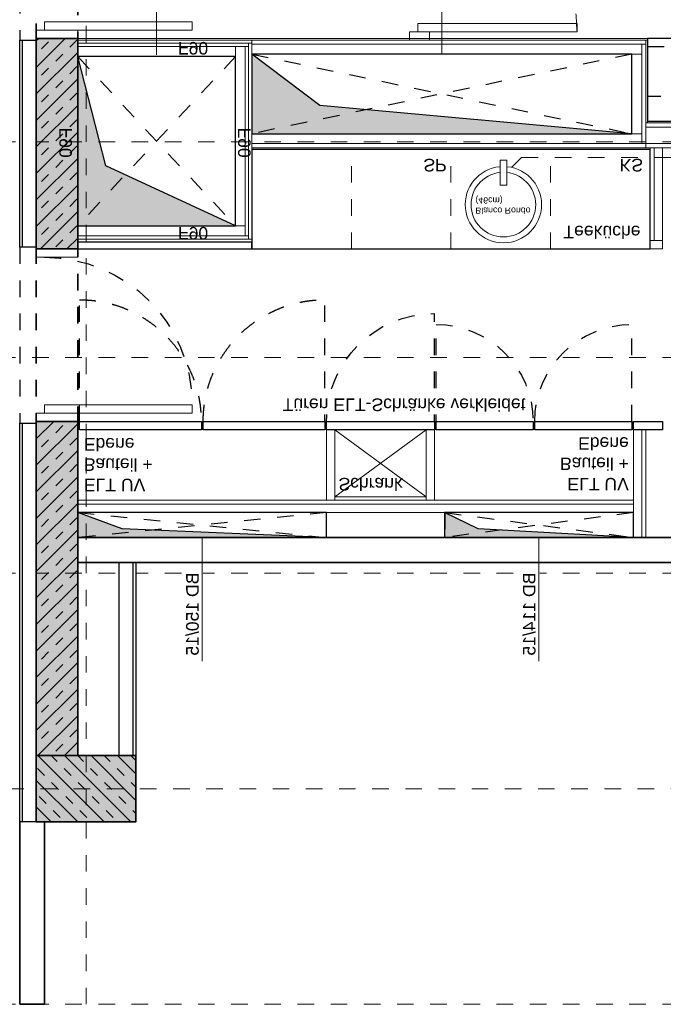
# Model space of a CAD drawing. Header units: metres. Extents: x -13 to 93, y -119 to 25.
# Tile 24 of 256: x 7.25 to 11.13, y -95.1 to -89.16. Entities that reach past the tile are written whole.
import ezdxf

# ---------------------------------------------------------------- set-up
doc = ezdxf.new("R2010")
doc.units = ezdxf.units.M
doc.header["$LTSCALE"] = 0.00508
for name, pattern in [('STYLE_05', [0.19684, 0.069505, -0.127335]), ('STYLE_06', [1.0537, 0.590515, -0.19684, 0.069505, -0.19684]), ('STYLE_11', [0.393677, 0.196838, -0.196838]), ('STYLE_12', [0.20828, 0.069425, -0.138855])]:
    doc.linetypes.add(name, pattern=pattern)
for name, color, linetype, lineweight in [('3-4-0 Innenwände', 7, 'Continuous', 35), ('3-4-0-1 IW Beton', 7, 'Continuous', 35), ('3-4-0-2 IW GK', 7, 'Continuous', 35), ('3-4-0-5 Trennwand', 7, 'Continuous', 35), ('3-4-2-2 NTragIW GK', 7, 'Continuous', 35), ('3-4-3-1 IStützenBeton', 7, 'Continuous', 35), ('3-4-4 ITüren', 7, 'Continuous', 25), ('3-4-5 IWBekleidungen', 7, 'Continuous', 25), ('3-4-9 WSonstiges VED', 7, 'STYLE_11', 25), ('3-5-1-1 DeckenDurchb', 7, 'Continuous', 25), ('3-5-1-1 DeckenDurchb VED', 7, 'STYLE_11', 25), ('3-7-1 Teeküchen', 7, 'Continuous', 25), ('4-1-1 Abwasseranlgn', 7, 'Continuous', 25), ('4-1-2-1 Sanitärobjekte', 7, 'Continuous', 25), ('6-1-0 Ausstattung', 7, 'Continuous', 25), ('Bemaßung', 7, 'Continuous', 18), ('Plan-Achse', 1, 'STYLE_06', 18), ('Plan-Achsen-Fassade', 1, 'STYLE_06', 18), ('Plan-Text-Kerne', 7, 'Continuous', 13)]:
    doc.layers.add(name, color=color, linetype=linetype, lineweight=lineweight)
doc.styles.add('Arial', font='ARIAL.TTF')
pattern_1 = [(-45, (0, 0), (1e-17, -0.16), []), (-45, (5e-18, -0.08), (1e-17, -0.16), [0.06, -0.06])]

# ---------------------------------------------------------------- blocks, each defined once
blk = doc.blocks.new('*U367')
at = {"layer": '3-4-4 ITüren', "color": 7, "linetype": 'Continuous', "lineweight": 18}
for points in [[(1.95, -4.515), (2.07, -4.515), (2.07, -4.565), (1.95, -4.565)], [(2, -4.565), (2.96, -4.565), (2.96, -4.615), (2, -4.615)], [(1.95, -5.525), (2.07, -5.525), (2.07, -5.575), (1.95, -5.575)]]:
    blk.add_lwpolyline(points, close=True, dxfattribs=at)
at = {"layer": '3-4-4 ITüren', "color": 7, "linetype": 'STYLE_05', "lineweight": 18}
blk.add_arc((2, -4.565), 0.96, 270, 0, dxfattribs=at)
blk = doc.blocks.new('*U394')
at = {"layer": '6-1-0 Ausstattung', "linetype": 'STYLE_05'}
for points in [[(3.385, -4.025), (5.665, -4.025), (5.665, -4.175), (3.385, -4.175)], [(3.385, -4.475), (5.665, -4.475), (5.665, -4.525), (3.385, -4.525)]]:
    blk.add_lwpolyline(points, close=True, dxfattribs=at)
at = {"layer": '6-1-0 Ausstattung'}
blk.add_lwpolyline([(3.385, -4.025), (5.635, -4.025), (5.635, -4.525), (3.385, -4.525)], close=True, dxfattribs=at)
blk = doc.blocks.new('*U395')
at = {"layer": '4-1-1 Abwasseranlgn', "color": 5, "linetype": 'STYLE_05', "lineweight": 13}
for p, q in [((2.6257, -3.8064), (2.5208, -3.7014)), ((2.6257, -3.8064), (3.5648, -3.8064)), ((3.7006, -3.9421), (3.5648, -3.8064)), ((3.7006, -3.9421), (3.7006, -4.6091)), ((3.7878, -4.0623), (3.696, -4.154)), ((3.7878, -4.0623), (5.0309, -4.0623)), ((4.1312, -4.154), (4.0394, -4.0623)), ((5.1227, -4.154), (5.0309, -4.0623)), ((3.7006, -4.6091), (2.837, -5.4727)), ((2.837, -5.4727), (2.837, -7.3521)), ((2.7677, -5.9906), (2.6269, -5.9906)), ((2.7677, -6.4663), (2.6269, -6.4663)), ((3.9369, -7.3482), (3.9369, -7.2006)), ((5.0919, -7.3482), (5.0919, -7.2006)), ((0.31, -7.3482), (0.31, -7.2701)), ((1.4181, -7.3482), (1.4181, -7.2701)), ((0.31, -7.3482), (0.3875, -7.4257)), ((1.4181, -7.3482), (1.4956, -7.4257)), ((2.837, -7.3521), (2.9106, -7.4257)), ((3.9369, -7.3482), (3.8594, -7.4257)), ((5.0919, -7.3482), (5.0144, -7.4257)), ((3.1125, -7.4257), (0.3875, -7.4257)), ((3.1812, -7.4257), (5.0144, -7.4257))]:
    blk.add_line(p, q, dxfattribs=at)
blk = doc.blocks.new('*U399')
at = {"layer": '3-5-1-1 DeckenDurchb', "linetype": 'Continuous', "lineweight": 0}
blk.add_hatch(color=19, dxfattribs=at).paths.add_polyline_path([(-0.05, -4.415), (-0.05, -3.395), (0.9, -3.395), (0.1196, -3.7566)])
at = {"layer": '3-5-1-1 DeckenDurchb'}
for points in [[(-0.05, -4.415), (-0.05, -3.395), (0.9, -3.395), (0.1196, -3.7566)], [(-0.05, -3.395), (0.9, -3.395), (0.9, -4.415), (-0.05, -4.415)]]:
    blk.add_lwpolyline(points, close=True, dxfattribs=at)
blk = doc.blocks.new('Stütze 40_60')
at = {"layer": '3-4-3-1 IStützenBeton', "linetype": 'Continuous', "lineweight": 0}
blk.add_hatch(color=255, dxfattribs=at).paths.add_polyline_path([(-0.3, 0.2), (0.3, 0.2), (0.3, -0.2), (-0.3, -0.2)])
at = {"layer": '3-4-3-1 IStützenBeton', "linetype": 'Continuous', "lineweight": 13}
h = blk.add_hatch(dxfattribs=at)
h.set_pattern_fill('STAHLBETON_1_50', style=0, pattern_type=2)
h.set_pattern_definition([(45, (0, 0), (0.16, 0), []), (45, (0.08, 0), (0.16, 0), [0.06, -0.06])])
h.paths.add_polyline_path([(-0.3, 0.2), (0.3, 0.2), (0.3, -0.2), (-0.3, -0.2)])
at = {"layer": '3-4-3-1 IStützenBeton'}
blk.add_lwpolyline([(-0.3, 0.2), (0.3, 0.2), (0.3, -0.2), (-0.3, -0.2)], close=True, dxfattribs=at)
blk = doc.blocks.new('*U402')
at = {"layer": '3-4-4 ITüren', "linetype": 'STYLE_05'}
for p, q in [((-0.04, -2.215), (-0.04, -2.9487)), ((1.44, -2.215), (1.44, -2.9487))]:
    blk.add_line(p, q, dxfattribs=at)
for points in [[(-0.04, -2.9487), (0.1566, -2.9487), (0.4971, -2.7521), (0.6937, -2.4116), (0.6937, -2.215)], [(0.7063, -2.215), (0.7063, -2.4116), (0.9029, -2.7521), (1.2434, -2.9487), (1.44, -2.9487)]]:
    blk.add_open_spline(points, degree=2, dxfattribs=at)
blk = doc.blocks.new('*U123')
at = {"color": 7, "linetype": 'Continuous', "lineweight": 18}
blk.add_wipeout([(0.23, 0), (0.2256, -0.0449), (0.2125, -0.088), (0.1912, -0.1278), (0.1626, -0.1626), (0.1278, -0.1912), (0.088, -0.2125), (0.0449, -0.2256), (0, -0.23), (-0.0449, -0.2256), (-0.088, -0.2125), (-0.1278, -0.1912), (-0.1626, -0.1626), (-0.1912, -0.1278), (-0.2125, -0.088), (-0.2256, -0.0449), (-0.23, 0), (-0.2256, 0.0449), (-0.2125, 0.088), (-0.1912, 0.1278), (-0.1626, 0.1626), (-0.1278, 0.1912), (-0.088, 0.2125), (-0.0449, 0.2256), (0, 0.23), (0.0449, 0.2256), (0.088, 0.2125), (0.1278, 0.1912), (0.1626, 0.1626), (0.1912, 0.1278), (0.2125, 0.088), (0.2256, 0.0449)], dxfattribs=at).dxf.layer = '4-1-2-1 Sanitärobjekte'
at = {"layer": '4-1-2-1 Sanitärobjekte', "color": 7, "linetype": 'Continuous', "lineweight": 18}
blk.add_circle((0, 0), 0.23, dxfattribs=at)
at = {"color": 7, "linetype": 'Continuous', "lineweight": 18}
blk.add_wipeout([(0.195, 0), (0.1913, -0.038), (0.1802, -0.0746), (0.1621, -0.1083), (0.1379, -0.1379), (0.1083, -0.1621), (0.0746, -0.1802), (0.038, -0.1913), (0, -0.195), (-0.038, -0.1913), (-0.0746, -0.1802), (-0.1083, -0.1621), (-0.1379, -0.1379), (-0.1621, -0.1083), (-0.1802, -0.0746), (-0.1913, -0.038), (-0.195, 0), (-0.1913, 0.038), (-0.1802, 0.0746), (-0.1621, 0.1083), (-0.1379, 0.1379), (-0.1083, 0.1621), (-0.0746, 0.1802), (-0.038, 0.1913), (0, 0.195), (0.038, 0.1913), (0.0746, 0.1802), (0.1083, 0.1621), (0.1379, 0.1379), (0.1621, 0.1083), (0.1802, 0.0746), (0.1913, 0.038)], dxfattribs=at).dxf.layer = '4-1-2-1 Sanitärobjekte'
at = {"layer": '4-1-2-1 Sanitärobjekte', "color": 7, "linetype": 'Continuous', "lineweight": 18}
blk.add_circle((0, 0), 0.195, dxfattribs=at)
at = {"layer": '4-1-2-1 Sanitärobjekte', "color": 7, "insert": (-0.1689, 0.0551), "char_height": 0.037881, "attachment_point": 1, "line_spacing_factor": 0.970546, "style": 'Arial'}
blk.add_mtext('Blanco Rondo \\P(46cm)', dxfattribs=at)
at = {"color": 7, "linetype": 'Continuous', "lineweight": 18}
blk.add_wipeout([(-0.02, -0.118), (0.02, -0.118), (0.02, -0.268), (-0.02, -0.268)], dxfattribs=at).dxf.layer = '4-1-2-1 Sanitärobjekte'
at = {"layer": '4-1-2-1 Sanitärobjekte', "color": 7, "linetype": 'Continuous', "lineweight": 18}
blk.add_lwpolyline([(-0.02, -0.118), (0.02, -0.118), (0.02, -0.268), (-0.02, -0.268)], close=True, dxfattribs=at)
blk = doc.blocks.new('spühlbecken_blanco_rondo')
at = {"layer": '4-1-2-1 Sanitärobjekte', "color": 7}
blk.add_blockref('*U123', (0, 0), dxfattribs=at)
blk = doc.blocks.new('*U403')
at = {"layer": '3-4-4 ITüren', "linetype": 'STYLE_05'}
for p, q in [((2.11, -2.215), (2.11, -2.8)), ((3.29, -2.215), (3.29, -2.8))]:
    blk.add_line(p, q, dxfattribs=at)
for centre, start, end in [((2.11, -2.215), 270, 0), ((3.29, -2.215), 180, 270)]:
    blk.add_arc(centre, 0.585, start, end, dxfattribs=at)
blk = doc.blocks.new('*U420')
at = {"layer": '3-5-1-1 DeckenDurchb', "linetype": 'Continuous', "lineweight": 0}
blk.add_hatch(color=19, dxfattribs=at).paths.add_polyline_path([(-0.05, -1.665), (-0.05, -1.515), (1.45, -1.515), (0.2179, -1.5682)])
at = {"layer": '3-5-1-1 DeckenDurchb'}
for points in [[(-0.05, -1.665), (-0.05, -1.515), (1.45, -1.515), (0.2179, -1.5682)], [(-0.05, -1.515), (1.45, -1.515), (1.45, -1.665), (-0.05, -1.665)]]:
    blk.add_lwpolyline(points, close=True, dxfattribs=at)
blk = doc.blocks.new('*U421')
at = {"layer": '3-5-1-1 DeckenDurchb', "linetype": 'Continuous', "lineweight": 0}
blk.add_hatch(color=19, dxfattribs=at).paths.add_polyline_path([(2.16, -1.665), (2.16, -1.515), (3.3, -1.515), (2.3636, -1.5682)])
at = {"layer": '3-5-1-1 DeckenDurchb'}
for points in [[(2.16, -1.665), (2.16, -1.515), (3.3, -1.515), (2.3636, -1.5682)], [(2.16, -1.515), (3.3, -1.515), (3.3, -1.665), (2.16, -1.665)]]:
    blk.add_lwpolyline(points, close=True, dxfattribs=at)
blk = doc.blocks.new('*U422')
at = {"layer": '3-5-1-1 DeckenDurchb', "linetype": 'Continuous', "lineweight": 0}
blk.add_hatch(color=19, dxfattribs=at).paths.add_polyline_path([(1, -4.43), (1, -3.95), (3.29, -3.95), (1.4089, -4.1201)])
at = {"layer": '3-5-1-1 DeckenDurchb'}
for points in [[(1, -4.43), (1, -3.95), (3.29, -3.95), (1.4089, -4.1201)], [(1, -3.95), (3.29, -3.95), (3.29, -4.43), (1, -4.43)]]:
    blk.add_lwpolyline(points, close=True, dxfattribs=at)
blk = doc.blocks.new('*U449')
at = {"layer": '3-4-4 ITüren', "color": 7, "linetype": 'Continuous', "lineweight": 18}
for points in [[(-0.3, -2.215), (-0.05, -2.215), (-0.05, -2.265), (-0.3, -2.265)], [(-0.25, -2.265), (0.6399, -2.265), (0.6399, -2.315), (-0.25, -2.315)], [(-0.3, -3.205), (-0.05, -3.205), (-0.05, -3.255), (-0.3, -3.255)]]:
    blk.add_lwpolyline(points, close=True, dxfattribs=at)
at = {"layer": 'Bemaßung', "linetype": 'STYLE_12', "lineweight": 25}
blk.add_arc((-0.25, -2.315), 0.89, 270, 0, dxfattribs=at)
blk = doc.blocks.new('*U450')
at = {"layer": '3-4-4 ITüren', "color": 7, "linetype": 'Continuous', "lineweight": 18}
for points in [[(-0.3, -4.525), (-0.05, -4.525), (-0.05, -4.575), (-0.3, -4.575)], [(-0.25, -4.575), (0.6399, -4.575), (0.6399, -4.625), (-0.25, -4.625)], [(-0.3, -5.515), (-0.05, -5.515), (-0.05, -5.565), (-0.3, -5.565)]]:
    blk.add_lwpolyline(points, close=True, dxfattribs=at)
at = {"layer": 'Bemaßung', "linetype": 'STYLE_12', "lineweight": 25}
blk.add_arc((-0.25, -4.625), 0.89, 270, 0, dxfattribs=at)
blk = doc.blocks.new('kern_d-gross+h-normal (2D)')
at = {"layer": '3-4-0-1 IW Beton', "linetype": 'Continuous', "lineweight": 0}
blk.add_hatch(color=255, dxfattribs=at).paths.add_polyline_path([(-0.3, -3.255), (-0.05, -3.255), (-0.05, -4.525), (-0.3, -4.525)])
at = {"layer": '3-4-0-1 IW Beton', "linetype": 'Continuous', "lineweight": 13}
h = blk.add_hatch(dxfattribs=at)
h.set_pattern_fill('STAHLBETON_1_50', angle=-90, style=0, pattern_type=2)
h.set_pattern_definition(pattern_1)
h.paths.add_polyline_path([(-0.3, -3.255), (-0.05, -3.255), (-0.05, -4.525), (-0.3, -4.525)])
at = {"layer": '3-4-0 Innenwände', "linetype": 'STYLE_12'}
for p, q in [((-0.3, -3.265), (-0.3, -2.205)), ((-0.05, -2.205), (-0.05, -3.265)), ((-0.3, -4.515), (-0.3, -5.565)), ((-0.05014648, -5.565), (-0.05014648, -4.515))]:
    blk.add_line(p, q, dxfattribs=at)
at = {"layer": '3-4-0-1 IW Beton'}
for p, q in [((-0.3, -0.2), (-0.3, -2.215)), ((-0.3, -0.2), (-0.05, -0.2)), ((-0.3, -2.215), (-0.05, -2.215)), ((-0.3, -3.255), (-0.3, -4.525)), ((-0.3, -3.255), (-0.05, -3.255)), ((-0.05, -3.255), (-0.05, -4.525)), ((-0.3, -4.525), (-0.05, -4.525))]:
    blk.add_line(p, q, dxfattribs=at)
at = {"layer": '3-4-2-2 NTragIW GK', "color": 7, "linetype": 'Continuous', "lineweight": 18}
for points in [[(3.3, -1.665), (-0.05, -1.665), (-0.05, -1.715), (3.3, -1.715)], [(3.3, -1.715), (-0.05, -1.715), (-0.05, -1.74), (3.3, -1.74)], [(-0.05, -3.315), (1, -3.315), (1, -3.295), (-0.05, -3.295)], [(-0.05, -3.335), (0.98, -3.335), (0.98, -3.315), (-0.05, -3.315)], [(0.98, -3.315), (0.98, -4.495), (1, -4.495), (1, -3.315)], [(3.475, -3.865), (3.475, -3.305), (3.46385497, -3.305), (3.425, -3.305), (3.425, -3.865), (3.45, -3.865)], [(-0.05, -3.335), (0.96, -3.335), (0.96, -3.395), (-0.05, -3.395)], [(0.96, -3.335), (0.96, -4.475), (0.98, -4.475), (0.98, -3.335)], [(0.96, -3.395), (0.96, -4.475), (0.9, -4.475), (0.9, -3.395)], [(1, -3.89), (3.375, -3.89), (3.375, -3.865), (1, -3.865)], [(1, -3.95), (3.35, -3.95), (3.35, -3.89), (1, -3.89)], [(3.35, -3.89), (3.35, -4.49), (3.375, -4.49), (3.375, -3.89)], [(3.375, -3.89), (5.645, -3.89), (5.645, -3.865), (3.375, -3.865)], [(3.375, -3.99), (5.645, -3.99), (5.645, -3.89), (3.375, -3.89)], [(3.29, -3.95), (3.29, -4.43), (3.35, -4.43), (3.35, -3.95)], [(3.375, -4.015), (5.645, -4.015), (5.645, -3.99), (3.375, -3.99)], [(0.9, -4.475), (-0.05, -4.475), (-0.05, -4.415), (0.9, -4.415)], [(3.35, -4.43), (1, -4.43), (1, -4.49), (3.35, -4.49)], [(0.98, -4.475), (-0.05, -4.475), (-0.05, -4.495), (0.98, -4.495)], [(1, -4.495), (-0.05, -4.495), (-0.05, -4.515), (1, -4.515)], [(3.375, -4.49), (1, -4.49), (1, -4.515), (3.375, -4.515)]]:
    blk.add_lwpolyline(points, close=True, dxfattribs=at)
at = {"layer": '3-4-4 ITüren', "linetype": 'STYLE_05'}
blk.add_line((2.1, -2.215), (2.1, -2.865), dxfattribs=at)
at = {"layer": '3-4-5 IWBekleidungen', "color": 7, "linetype": 'Continuous', "lineweight": 18}
for points in [[(1, -3.855), (3.4, -3.855), (3.4, -3.865), (1, -3.865)], [(3.385, -4.025), (5.645, -4.025), (5.645, -4.015), (3.385, -4.015)], [(-0.05014648, -4.515), (-0.05014648, -4.525), (3.385, -4.525), (3.385, -4.515)]]:
    blk.add_lwpolyline(points, close=True, dxfattribs=at)
at = {"layer": '3-7-1 Teeküchen', "color": 7, "linetype": 'STYLE_05', "lineweight": 18}
for p, q in [((1.6, -3.255), (1.6, -3.855)), ((2.2, -3.255), (2.2, -3.855)), ((2.8, -3.255), (2.8, -3.855))]:
    blk.add_line(p, q, dxfattribs=at)
at = {"layer": '3-7-1 Teeküchen'}
blk.add_lwpolyline([(1, -3.255), (3.4, -3.255), (3.4, -3.855), (1, -3.855)], close=True, dxfattribs=at)
at = {"layer": '6-1-0 Ausstattung', "color": 7, "linetype": 'Continuous', "lineweight": 18}
for p, q in [((1.5, -1.76), (2.05, -2.165)), ((1.5, -2.165), (2.05, -1.76))]:
    blk.add_line(p, q, dxfattribs=at)
for points in [[(1.45, -1.74), (1.5, -1.74), (1.5, -2.165), (1.45, -2.165)], [(1.5, -1.74), (2.05, -1.74), (2.05, -1.76), (1.5, -1.76)], [(2.05, -1.74), (2.1, -1.74), (2.1, -2.165), (2.05, -2.165)], [(3.475, -3.255), (3.4, -3.255), (3.4, -3.305), (3.475, -3.305)], [(3.4, -3.305), (3.4, -3.865), (3.425, -3.865), (3.425, -3.305)]]:
    blk.add_lwpolyline(points, close=True, dxfattribs=at)
at = {"layer": '6-1-0 Ausstattung'}
for points in [[(-0.04, -2.165), (-0.04, -2.215), (0.695, -2.215), (0.695, -2.165)], [(0.70627119, -2.165), (0.70627119, -2.215), (1.44, -2.215), (1.44, -2.165)], [(2.1, -2.165), (1.45, -2.165), (1.45, -2.215), (2.1, -2.215)], [(2.695, -2.165), (2.11, -2.165), (2.11, -2.215), (2.695, -2.215)], [(3.29, -2.165), (2.705, -2.165), (2.705, -2.215), (3.29, -2.215)], [(3.475, -2.165), (3.3, -2.165), (3.3, -2.215), (3.475, -2.215)], [(-0.05, -3.255), (1, -3.255), (1, -3.295), (-0.05, -3.295)]]:
    blk.add_lwpolyline(points, close=True, dxfattribs=at)
at = {"layer": '6-1-0 Ausstattung', "linetype": 'STYLE_05'}
blk.add_arc((2.1, -2.215), 0.65, 180, 270, dxfattribs=at)
at = {"layer": 'Bemaßung'}
for p, q in [((0.425, -4.42504786), (0.425, -5.17137073)), ((2.145, -4.43), (2.145, -5.17632286))]:
    blk.add_line(p, q, dxfattribs=at)
at = {"layer": '3-4-3-1 IStützenBeton', "color": 7}
blk.add_blockref('Stütze 40_60', (0, 0), dxfattribs=at)
at = {"layer": '3-4-4 ITüren', "color": 7}
for name in ['*U449', '*U450', '*U367']:
    blk.add_blockref(name, (0, 0), dxfattribs=at)
at = {"layer": '3-5-1-1 DeckenDurchb', "color": 7}
for name in ['*U399', '*U422']:
    blk.add_blockref(name, (0, 0), dxfattribs=at)
at = {"layer": '4-1-1 Abwasseranlgn', "color": 7}
blk.add_blockref('*U395', (0, 0), dxfattribs=at)
at = {"layer": '6-1-0 Ausstattung', "color": 7}
for name in ['*U402', '*U403', '*U394']:
    blk.add_blockref(name, (0, 0), dxfattribs=at)
at = {"layer": '6-1-0 Ausstattung', "color": 7, "char_height": 0.075762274, "attachment_point": 1, "line_spacing_factor": 0.970546, "style": 'Arial'}
for s, insert in [('SP', (2.0333471, -3.72259694)), ('KS', (3.21611296, -3.72259694))]:
    blk.add_mtext(s, dxfattribs=dict(at, insert=insert))
at = {"layer": 'Plan-Text-Kerne', "color": 7, "char_height": 0.075762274, "line_spacing_factor": 0.970546, "style": 'Arial'}
for s, insert, attachment_point in [('ELT UV\\PBauteil +\\PEbene', (-0.0135779, -1.79391203), 1), ('Schrank', (1.52134599, -1.79862406), 1), ('ELT UV\\PBauteil + \\PEbene', (3.27224919, -1.79862406), 3), ('F90\\P', (0.55383685, -3.31188729), 1), ('Teeküche', (2.87786901, -3.31891203), 1), ('F90\\P', (0.55383685, -4.42741835), 1)]:
    blk.add_mtext(s, dxfattribs=dict(at, insert=insert, attachment_point=attachment_point))
at = {"layer": 'Plan-Text-Kerne', "color": 7, "char_height": 0.075762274, "attachment_point": 1, "rotation": 90, "line_spacing_factor": 0.970546, "style": 'Arial'}
for insert in [(-0.16080737, -3.98748105), (-0.16080737, -3.98748105), (0.91654176, -3.98748105)]:
    blk.add_mtext('F90\\P', dxfattribs=dict(at, insert=insert))
at = {"lineweight": 5}
blk.add_wipeout([(-0.05, -1.515), (-0.05, -1.365), (5.645, -1.365), (5.645, -1.515)], dxfattribs=at).dxf.layer = '3-4-0-2 IW GK'
for points in [[(0.70541528, -1.30283229), (0.70541528, -0.80294618), (0.58335417, -0.80294618), (0.58335417, -1.30283229)], [(2.73541528, -1.30283229), (2.73541528, -0.80294618), (2.61335417, -0.80294618), (2.61335417, -1.30283229)]]:
    blk.add_wipeout(points).dxf.layer = 'Bemaßung'
at = {"layer": '3-4-0-1 IW Beton', "linetype": 'Continuous', "lineweight": 0}
blk.add_hatch(color=255, dxfattribs=at).paths.add_polyline_path([(-0.3, -0.2), (-0.05, -0.2), (-0.05, -2.215), (-0.3, -2.215)])
at = {"layer": '3-4-0-1 IW Beton', "linetype": 'Continuous', "lineweight": 13}
h = blk.add_hatch(dxfattribs=at)
h.set_pattern_fill('STAHLBETON_1_50', angle=-90, style=0, pattern_type=2)
h.set_pattern_definition(pattern_1)
h.paths.add_polyline_path([(-0.3, -0.2), (-0.05, -0.2), (-0.05, -2.215), (-0.3, -2.215)])
at = {"layer": '3-4-0-1 IW Beton'}
blk.add_line((-0.05, -0.2), (-0.05, -2.215), dxfattribs=at)
at = {"layer": '3-4-0-2 IW GK'}
for p, q in [((-0.05, -1.365), (5.645, -1.365)), ((-0.05, -1.515), (-0.05, -1.365)), ((-0.05, -1.515), (5.645, -1.515))]:
    blk.add_line(p, q, dxfattribs=at)
at = {"layer": '3-4-2-2 NTragIW GK', "color": 7, "linetype": 'Continuous', "lineweight": 18}
for points in [[(3.3, -1.515), (3.3, -2.165), (3.35, -2.165), (3.35, -1.515)], [(3.35, -1.515), (3.35, -2.165), (3.375, -2.165), (3.375, -1.515)]]:
    blk.add_lwpolyline(points, close=True, dxfattribs=at)
at = {"layer": 'Bemaßung'}
for p, q in [((0.7, -1.515), (0.7, -0.76867714)), ((2.73, -1.515), (2.73, -0.76867714))]:
    blk.add_line(p, q, dxfattribs=at)
at = {"layer": '3-5-1-1 DeckenDurchb', "color": 7}
for name in ['*U420', '*U421']:
    blk.add_blockref(name, (0, 0), dxfattribs=at)
at = {"layer": '4-1-2-1 Sanitärobjekte', "color": 7}
blk.add_blockref('spühlbecken_blanco_rondo', (2.51616342, -3.52216091), dxfattribs=at)
at = {"layer": 'Bemaßung', "char_height": 0.0757622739, "attachment_point": 1, "rotation": 90, "line_spacing_factor": 0.970546, "style": 'Arial'}
for s, insert in [('{\\C7;\\lBD 150/15}', (0.60354745, -1.30283229)), ('{\\C7;\\lBD 114/15}', (2.63354745, -1.30283229))]:
    blk.add_mtext(s, dxfattribs=dict(at, insert=insert))
at = {"color": 7, "linetype": 'Continuous', "lineweight": 18}
blk.add_wipeout([(1.18523463, -2.37933996), (2.64961519, -2.37933996), (2.64961519, -2.25727885), (1.18523463, -2.25727885)], dxfattribs=at).dxf.layer = 'Plan-Text-Kerne'
at = {"layer": 'Plan-Text-Kerne', "color": 7, "insert": (1.18523463, -2.27747213), "char_height": 0.0757622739, "attachment_point": 1, "line_spacing_factor": 0.970546, "style": 'Arial'}
blk.add_mtext('Türen ELT-Schränke verkleidet', dxfattribs=at)
blk = doc.blocks.new('*U549')
at = {"layer": '3-5-1-1 DeckenDurchb VED'}
for p, q in [((-0.05, -1.665), (1.45, -1.515)), ((1.45, -1.665), (-0.05, -1.515))]:
    blk.add_line(p, q, dxfattribs=at)
blk.add_lwpolyline([(-0.05, -1.515), (1.45, -1.515), (1.45, -1.665), (-0.05, -1.665)], close=True, dxfattribs=at)
blk = doc.blocks.new('*U550')
at = {"layer": '3-5-1-1 DeckenDurchb VED'}
for p, q in [((2.162, -1.665), (3.3, -1.515)), ((3.3, -1.665), (2.162, -1.515))]:
    blk.add_line(p, q, dxfattribs=at)
blk.add_lwpolyline([(2.162, -1.515), (3.3, -1.515), (3.3, -1.665), (2.162, -1.665)], close=True, dxfattribs=at)
blk = doc.blocks.new('*U551')
at = {"layer": '3-5-1-1 DeckenDurchb VED'}
for p, q in [((1, -4.43), (3.29, -3.95)), ((3.29, -4.43), (1, -3.95))]:
    blk.add_line(p, q, dxfattribs=at)
blk.add_lwpolyline([(1, -3.95), (3.29, -3.95), (3.29, -4.43), (1, -4.43)], close=True, dxfattribs=at)
blk = doc.blocks.new('*U552')
at = {"layer": '3-5-1-1 DeckenDurchb VED'}
for p, q in [((0.9, -4.415), (-0.05, -3.395)), ((-0.05, -4.415), (0.9, -3.395))]:
    blk.add_line(p, q, dxfattribs=at)
blk.add_lwpolyline([(-0.05, -3.395), (0.9, -3.395), (0.9, -4.415), (-0.05, -4.415)], close=True, dxfattribs=at)
blk = doc.blocks.new('kern_DD_e0-e4_standard')
at = {"layer": '3-5-1-1 DeckenDurchb VED', "color": 7}
for name in ['*U549', '*U550', '*U552', '*U551']:
    blk.add_blockref(name, (0, 0), dxfattribs=at)

msp = doc.modelspace()

# ---------------------------------------------------------------- linework, layer by layer
at = {"layer": '3-4-0-5 Trennwand'}
for p, q in [((7.25, -91.635), (7.25, -94)), ((7.25, -91.635), (7.35, -91.635)), ((7.35, -91.635), (7.35, -94)), ((7.25, -94), (7.25, -95.1)), ((7.4, -94), (7.4, -95.1)), ((7.25, -95.1), (7.4, -95.1))]:
    msp.add_line(p, q, dxfattribs=at)
at = {"layer": '3-4-9 WSonstiges VED', "color": 7}
msp.add_line((7.25, -88.225), (7.25, -89.285), dxfattribs=at)
at = {"layer": 'Plan-Achsen-Fassade', "color": 9}
for p, q in [((-0.475, -89.9), (13.475, -89.9)), ((-0.475, -91.2), (13.475, -91.2)), ((-0.475, -92.5), (13.475, -92.5)), ((-0.475, -95.1), (13.475, -95.1))]:
    msp.add_line(p, q, dxfattribs=at)

# ---------------------------------------------------------------- next in the draw order: wipeouts: each hides what was drawn before it
at = {"color": 7, "linetype": 'Continuous', "lineweight": 25}
for points in [[(7.35, -89.285), (7.35, -90.535), (7.265, -90.535), (7.265, -89.285)], [(7.265, -94), (7.265, -91.595), (7.35, -91.595), (7.35, -94)], [(7.85, -93.6), (7.85, -92.4), (7.935, -92.4), (7.935, -93.6)]]:
    msp.add_wipeout(points, dxfattribs=at).dxf.layer = '3-4-5 IWBekleidungen'

# ---------------------------------------------------------------- next in the draw order: linework, layer by layer
at = {"layer": '3-4-5 IWBekleidungen', "color": 7, "linetype": 'Continuous', "lineweight": 25}
for points in [[(7.35, -89.285), (7.35, -90.535), (7.265, -90.535), (7.265, -89.285)], [(7.265, -94), (7.265, -91.595), (7.35, -91.595), (7.35, -94)], [(7.85, -93.6), (7.85, -92.4), (7.935, -92.4), (7.935, -93.6)]]:
    msp.add_lwpolyline(points, close=True, dxfattribs=at)

# ---------------------------------------------------------------- next in the draw order: wipeouts: each hides what was drawn before it
at = {"color": 7, "linetype": 'Continuous', "lineweight": 25}
for points in [[(7.265, -89.285), (7.265, -90.535), (7.25, -90.535), (7.25, -89.285)], [(7.25, -94), (7.25, -91.595), (7.265, -91.595), (7.265, -94)], [(7.935, -93.6), (7.935, -92.4), (7.95, -92.4), (7.95, -93.6)]]:
    msp.add_wipeout(points, dxfattribs=at).dxf.layer = '3-4-5 IWBekleidungen'

# ---------------------------------------------------------------- next in the draw order: linework, layer by layer
at = {"layer": '3-4-5 IWBekleidungen', "color": 7, "linetype": 'Continuous', "lineweight": 25}
for points in [[(7.265, -89.285), (7.265, -90.535), (7.25, -90.535), (7.25, -89.285)], [(7.25, -94), (7.25, -91.595), (7.265, -91.595), (7.265, -94)], [(7.935, -93.6), (7.935, -92.4), (7.95, -92.4), (7.95, -93.6)]]:
    msp.add_lwpolyline(points, close=True, dxfattribs=at)
at = {"layer": '3-4-9 WSonstiges VED', "color": 7}
msp.add_line((7.25, -90.535), (7.25, -91.595), dxfattribs=at)

# ---------------------------------------------------------------- next in the draw order: wipeouts: each hides what was drawn before it
at = {"linetype": 'Continuous'}
msp.add_wipeout([(7.95, -92.4), (13.475, -92.4), (13.475, -92.415), (7.95, -92.415)], dxfattribs=at).dxf.layer = '3-4-5 IWBekleidungen'

# ---------------------------------------------------------------- next in the draw order: linework, layer by layer
at = {"layer": '3-4-5 IWBekleidungen', "linetype": 'Continuous'}
msp.add_lwpolyline([(7.95, -92.4), (13.475, -92.4), (13.475, -92.415), (7.95, -92.415)], close=True, dxfattribs=at)

# ---------------------------------------------------------------- next in the draw order: block references
at = {"layer": '3-4-0 Innenwände', "color": 7, "xscale": -1, "rotation": 180}
msp.add_blockref('kern_d-gross+h-normal (2D)', (7.65, -93.8), dxfattribs=at)

# ---------------------------------------------------------------- next in the draw order: linework, layer by layer
at = {"layer": 'Plan-Achse'}
for p, q in [((7.65, -118.5), (7.65, 6.75)), ((-9.42493716, -93.8), (50.475, -93.8))]:
    msp.add_line(p, q, dxfattribs=at)

# ---------------------------------------------------------------- next in the draw order: block references
at = {"layer": '3-4-0 Innenwände', "color": 7, "xscale": -1, "rotation": 180}
msp.add_blockref('kern_DD_e0-e4_standard', (7.65, -93.8), dxfattribs=at)

doc.saveas('drawing.dxf')
